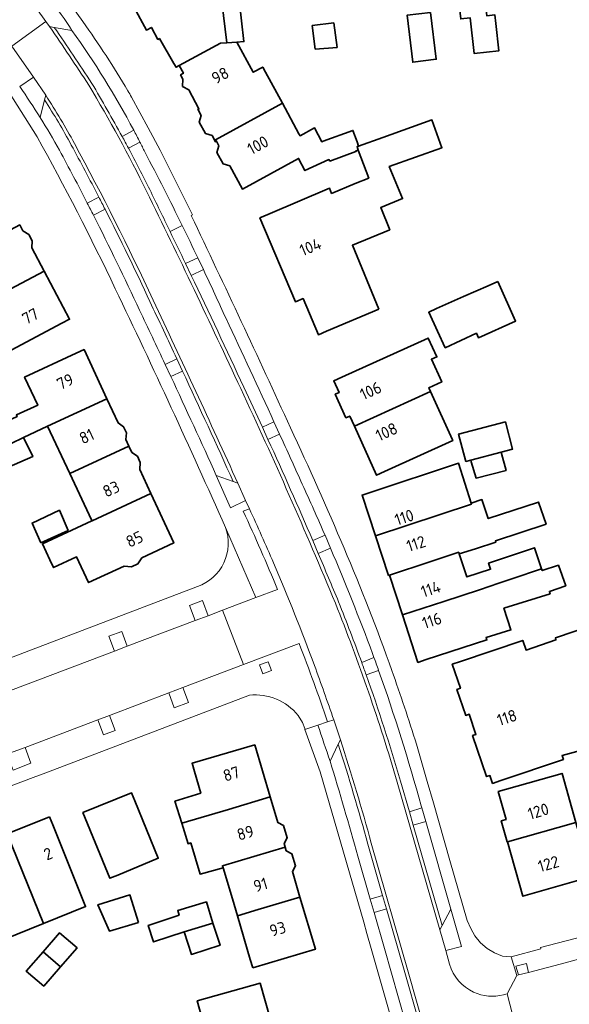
# Model space of a CAD drawing. Extents: x 152761 to 155748, y 459947 to 462743.
# Tile 238 of 256: x 155050 to 155113, y 462105 to 462218. Entities that reach past the tile are written whole.
import ezdxf
from ezdxf.enums import TextEntityAlignment as Align

# ---------------------------------------------------------------- set-up
doc = ezdxf.new("R2010")
doc.units = 0
doc.header["$LTSCALE"] = 0.75
for name, color, linetype, lineweight in [('B-RO-GR-GROENVOORZIENING-GV', 251, 'CONTINUOUS', 18), ('B-RO-OG-BEBOUWING-GV', 6, 'CONTINUOUS', 35), ('B-RO-OG-BEBOUWING-T18', 1, 'CONTINUOUS', 18), ('B-RO-VH-VERHARDING_BETONSTRAATSTEEN-GV', 251, 'CONTINUOUS', 18), ('B-RO-VH-VERHARDING_STRAATBAKSTEEN-GV', 251, 'CONTINUOUS', 18), ('B-RO-VH-VERHARDING_TEGEL-GV', 251, 'CONTINUOUS', 18)]:
    doc.layers.add(name, color=color, linetype=linetype, lineweight=lineweight)
doc.styles.add('NLCS-ISO-M200-T18', font='NLCS-ISO.ttf', dxfattribs={"height": 0.36})

msp = doc.modelspace()

# ---------------------------------------------------------------- linework, layer by layer
at = {"layer": 'B-RO-GR-GROENVOORZIENING-GV', "flags": 128}
for points in [[(155053.653, 462220.215), (155052.091, 462219.152), (155053.151, 462217.658), (155053.573, 462217.063), (155054.127, 462216.968)], [(155054.127, 462216.968), (155056.155, 462216.617)], [(155053.01, 462208.647), (155053.139, 462209.181), (155051.733, 462211.258), (155050.18, 462210.198)], [(155052.522, 462206.619), (155053.01, 462208.647)], [(155063.237, 462205.185), (155061.905, 462204.467)], [(155062.627, 462203.128), (155063.947, 462203.823)], [(155059.232, 462197.509), (155057.914, 462196.801)], [(155058.621, 462195.414), (155059.948, 462196.112)], [(155090.812, 462144.692), (155089.412, 462144.105)], [(155089.923, 462142.684), (155091.351, 462143.19)], [(155086.192, 462137.532), (155085.489, 462137.297), (155084.379, 462136.925)], [(155085.783, 462132.78), (155086.722, 462134.723), (155086.975, 462135.246), (155086.192, 462137.532)]]:
    msp.add_lwpolyline(points, dxfattribs=at)
at = {"layer": 'B-RO-GR-GROENVOORZIENING-GV'}
for points in [[(155056.155, 462216.617, 0.0150668), (155053.653, 462220.215)], [(155050.18, 462210.198, -0.0011666), (155052.522, 462206.619)], [(155063.947, 462203.823, 0.0029112), (155063.237, 462205.185)], [(155061.905, 462204.467, -0.0026264), (155062.627, 462203.128)], [(155057.914, 462196.801, -0.000864), (155058.621, 462195.414)], [(155059.948, 462196.112, 0.0014244), (155059.232, 462197.509)], [(155089.412, 462144.105, -0.0020935), (155089.923, 462142.684)], [(155091.351, 462143.19, 0.0021928), (155090.812, 462144.692)], [(155084.379, 462136.925, 0.0058539), (155085.783, 462132.78)]]:
    msp.add_lwpolyline(points, format="xyb", dxfattribs=at)
at = {"layer": 'B-RO-GR-GROENVOORZIENING-GV', "flags": 128}
for points in [[(155069.837, 462188.524), (155071.239, 462189.179), (155070.594, 462190.539), (155069.193, 462189.867)], [(155066.845, 462178.309), (155067.496, 462176.919), (155068.839, 462177.541), (155068.186, 462178.941)], [(155078.65, 462169.704), (155079.978, 462170.316), (155079.339, 462171.714), (155078.016, 462171.09)], [(155074.665, 462164.866), (155072.721, 462165.571), (155074.339, 462161.857), (155076.08, 462162.686), (155075.19, 462164.675)], [(155085.828, 462157.223), (155085.194, 462158.702), (155083.786, 462158.092), (155084.424, 462156.6)], [(155071.782, 462149.475), (155071.146, 462151.232), (155069.647, 462150.655), (155070.308, 462148.918)], [(155061.028, 462145.409), (155062.498, 462145.965), (155061.875, 462147.664), (155060.39, 462147.115)], [(155078.654, 462144.19), (155077.679, 462143.821), (155078.067, 462142.796), (155079.043, 462143.166)], [(155068.879, 462141.229), (155067.261, 462140.615), (155067.899, 462138.908), (155069.544, 462139.522)], [(155060.457, 462138.032), (155059.121, 462137.525), (155059.785, 462135.797), (155061.107, 462136.311)], [(155048.715, 462133.577), (155049.386, 462131.732), (155051.432, 462132.537), (155050.765, 462134.353), (155049.411, 462133.839)], [(155096.748, 462125.866), (155096.304, 462127.411), (155094.878, 462126.957), (155095.311, 462125.456)], [(155091.811, 462117.386), (155090.394, 462116.945), (155090.828, 462115.436), (155092.26, 462115.827)], [(155099.048, 462111.042), (155100.873, 462111.533), (155099.646, 462115.789), (155098.63, 462113.939), (155098.357, 462113.441)], [(155107.395, 462108.257), (155108.541, 462108.535), (155108.304, 462109.582), (155107.106, 462109.271)]]:
    msp.add_lwpolyline(points, close=True, dxfattribs=at)
at = {"layer": 'B-RO-OG-BEBOUWING-GV', "flags": 128}
for points in [[(155097.507, 462218.847), (155100.627, 462219.227), (155100.776, 462217.953), (155101.849, 462218.077), (155102.326, 462213.969), (155105.151, 462214.297), (155104.788, 462217.425), (155104.673, 462218.419), (155103.749, 462218.311), (155103.35, 462221.748), (155103.539, 462221.77), (155102.611, 462229.761), (155099.889, 462229.445), (155099.299, 462229.931), (155097.458, 462229.717), (155096.995, 462229.11), (155096.325, 462229.032), (155096.44, 462228.038)], [(155073.94, 462215.204), (155075.083, 462215.284), (155075.882, 462215.34), (155075.349, 462220.126), (155082.151, 462220.914), (155081.511, 462226.436), (155081.396, 462227.43), (155080.527, 462227.329), (155079.861, 462227.826), (155078.769, 462227.702), (155078.255, 462227.066), (155076.92, 462226.911), (155076.913, 462226.97), (155071.299, 462226.308), (155071.956, 462220.897), (155073.21, 462221.01), (155073.349, 462219.9)], [(155097.3, 462218.696), (155094.605, 462218.364), (155095.269, 462212.978), (155097.964, 462213.31)], [(155086.219, 462217.494), (155083.734, 462217.178), (155084.082, 462214.487), (155086.578, 462214.674)], [(155075.083, 462215.284), (155073.94, 462215.204), (155073.206, 462215.153), (155068.468, 462212.61), (155068.953, 462211.707), (155068.614, 462211.524), (155068.882, 462211.027), (155068.838, 462210.202), (155069.547, 462209.792), (155070.714, 462207.626), (155070.617, 462207.573), (155070.995, 462206.874), (155070.763, 462206.111), (155071.484, 462204.791), (155072.237, 462204.577), (155072.626, 462203.859), (155072.723, 462203.911), (155072.627, 462204.087), (155080.305, 462208.269), (155078.375, 462211.829), (155078.057, 462212.416), (155076.96, 462211.822)], [(155089.052, 462203.356), (155088.874, 462203.841), (155088.394, 462205.146), (155084.972, 462203.927), (155084.824, 462203.847), (155083.997, 462205.44), (155082.329, 462204.535), (155082.208, 462204.758), (155080.305, 462208.269), (155072.627, 462204.087), (155072.723, 462203.911), (155073.007, 462203.39), (155072.773, 462202.622), (155073.494, 462201.301), (155074.263, 462201.083), (155075.709, 462198.429), (155082.162, 462201.944), (155082.888, 462200.552), (155085.652, 462201.81), (155085.758, 462201.643), (155088.735, 462202.73), (155088.697, 462202.777), (155089.016, 462202.895), (155088.87, 462203.291)], [(155091.373, 462184.643), (155088.34, 462191.985), (155092.634, 462193.758), (155091.584, 462196.3), (155094.089, 462197.334), (155092.576, 462200.997), (155098.612, 462203.171), (155097.467, 462206.351), (155091.816, 462204.34), (155089.052, 462203.356), (155088.87, 462203.291), (155089.016, 462202.895), (155090.205, 462199.677), (155088.674, 462199.045), (155085.953, 462197.921), (155085.71, 462198.51), (155078.639, 462195.51), (155077.719, 462195.12), (155081.798, 462185.493), (155082.679, 462185.866), (155084.429, 462181.715), (155085.351, 462182.103)], [(155052.959, 462189.005), (155051.551, 462191.663), (155051.583, 462192.495), (155051.204, 462193.206), (155050.508, 462193.634), (155050.151, 462194.308), (155043.49, 462190.78), (155045.111, 462187.702), (155038.822, 462184.37), (155040.008, 462182.146)], [(155049.194, 462179.949), (155054.995, 462183.021), (155055.879, 462183.489), (155052.959, 462189.005), (155040.008, 462182.146), (155041.187, 462179.934), (155041.278, 462179.764), (155047.53, 462183.108)], [(155105.042, 462187.817), (155103.915, 462187.331), (155101.09, 462186.114), (155097.993, 462184.705), (155097.101, 462184.299), (155098.101, 462182.11), (155098.988, 462180.21), (155102.562, 462181.879), (155102.804, 462181.361), (155107.07, 462183.269)], [(155087.115, 462176.823), (155086.204, 462176.41), (155086.808, 462175.08), (155086.371, 462174.882), (155087.597, 462172.182), (155088.033, 462172.38), (155088.56, 462171.219), (155097.294, 462175.182), (155097.13, 462175.544), (155097.095, 462175.622), (155098.592, 462176.302), (155097.416, 462178.895), (155098.031, 462179.174), (155097.051, 462181.333)], [(155056.635, 462179.592), (155050.717, 462176.845), (155052.229, 462173.623), (155049.772, 462172.501), (155049.859, 462172.31), (155045.27, 462170.211), (155046.327, 462167.71), (155047.78, 462168.375), (155047.708, 462168.53), (155050.607, 462169.925), (155053.363, 462171.205), (155060.166, 462174.362), (155057.542, 462180.013)], [(155060.166, 462174.362), (155053.363, 462171.205), (155055.912, 462165.773), (155062.692, 462168.919), (155062.343, 462169.671), (155062.414, 462170.441), (155062.085, 462171.155), (155061.448, 462171.598)], [(155092.025, 462166.003), (155099.862, 462169.56), (155099.817, 462169.659), (155097.294, 462175.182), (155088.56, 462171.219), (155091.114, 462165.59)], [(155101.913, 462167.318), (155105.414, 462168.236), (155106.695, 462168.571), (155105.891, 462171.713), (155100.516, 462170.307), (155101.372, 462167.176)], [(155050.607, 462169.925), (155047.708, 462168.53), (155047.78, 462168.375), (155048.694, 462166.42), (155051.649, 462167.728)], [(155055.912, 462165.773), (155058.403, 462160.467), (155058.45, 462160.366), (155058.462, 462160.341), (155065.218, 462163.477), (155063.924, 462166.264), (155063.996, 462167.044), (155063.667, 462167.758), (155063.023, 462168.206), (155062.692, 462168.919)], [(155105.458, 462168.068), (155105.414, 462168.236), (155101.913, 462167.318), (155101.97, 462167.129), (155102.534, 462165.264), (155105.967, 462166.128)], [(155090.985, 462158.644), (155101.988, 462162.284), (155101.959, 462162.376), (155100.516, 462166.969), (155090.392, 462163.62), (155089.442, 462163.306)], [(155053.623, 462155.891), (155054.045, 462154.984), (155056.686, 462156.213), (155058.054, 462153.272), (155062.146, 462155.175), (155062.992, 462155.092), (155063.713, 462155.438), (155064.174, 462156.119), (155067.841, 462157.825), (155065.218, 462163.477), (155058.462, 462160.341), (155058.45, 462160.366), (155052.779, 462157.704)], [(155102.451, 462157.162), (155104.796, 462157.914), (155104.759, 462158.051), (155110.56, 462159.989), (155109.71, 462162.517), (155103.927, 462160.609), (155103.204, 462162.803), (155101.959, 462162.376), (155101.988, 462162.284), (155090.985, 462158.644), (155092.492, 462154.086), (155092.597, 462154.121), (155097.239, 462155.657), (155100.55, 462156.752), (155100.608, 462156.571)], [(155055.703, 462159.246), (155054.705, 462161.581), (155051.577, 462160.099), (155052.58, 462157.852)], [(155097.239, 462155.657), (155092.597, 462154.121), (155094.088, 462149.558), (155098.84, 462151.111), (155102.942, 462152.452), (155102.943, 462152.45), (155105.144, 462153.191), (155106.635, 462153.693), (155110.058, 462154.846), (155109.232, 462157.267), (155103.963, 462155.504), (155104.189, 462154.799), (155101.457, 462153.923), (155100.608, 462156.571), (155100.55, 462156.752)], [(155098.84, 462151.111), (155094.088, 462149.558), (155095.865, 462144.119), (155096.816, 462144.429), (155103.772, 462146.703), (155103.689, 462146.962), (155106.539, 462147.845), (155105.73, 462150.319), (155111.031, 462151.992), (155110.94, 462152.259), (155112.821, 462152.904), (155111.983, 462155.255), (155110.126, 462154.646), (155110.058, 462154.846), (155106.635, 462153.693), (155105.144, 462153.191), (155102.943, 462152.45), (155102.942, 462152.452)], [(155068.752, 462125.661), (155074.114, 462127.253), (155078.907, 462128.677), (155077.133, 462134.648), (155069.936, 462132.551), (155070.216, 462131.591), (155070.938, 462129.111), (155070.931, 462129.109), (155067.971, 462128.19)], [(155114, 462125.753), (155112.401, 462131.38), (155106.035, 462129.57), (155105.073, 462129.297), (155105.98, 462126.106), (155105.417, 462125.946), (155106.103, 462123.534), (155106.138, 462123.544)], [(155063.357, 462128.227), (155062.979, 462129.153), (155057.403, 462126.874), (155060.484, 462119.339), (155061.409, 462119.717), (155066.046, 462121.649)], [(155074.114, 462127.253), (155068.752, 462125.661), (155069.478, 462123.314), (155069.792, 462123.397), (155070.862, 462119.832), (155073.494, 462120.536), (155073.419, 462120.788), (155080.615, 462122.925), (155080.489, 462123.348), (155080.852, 462123.995), (155080.438, 462125.384), (155079.783, 462125.726), (155078.907, 462128.677)], [(155053.574, 462126.393), (155048.728, 462124.442), (155052.877, 462114.14), (155057.724, 462116.089), (155053.948, 462125.466)], [(155116.393, 462122.568), (155115.015, 462122.182), (155114, 462125.753), (155106.138, 462123.544), (155107.896, 462117.288), (155118.09, 462120.213), (155117.356, 462122.837)], [(155048.238, 462112.275), (155052.877, 462114.14), (155048.728, 462124.442), (155044.09, 462122.574)], [(155080.615, 462122.925), (155073.419, 462120.788), (155073.494, 462120.536), (155074.558, 462116.977), (155075.134, 462115.038), (155077.53, 462115.75), (155082.323, 462117.173), (155081.45, 462120.113), (155081.815, 462120.765), (155081.401, 462122.154), (155080.741, 462122.499)], [(155063.783, 462114.273), (155062.802, 462117.427), (155059.138, 462116.306), (155060.453, 462113.292)], [(155069.047, 462113.203), (155072.318, 462114.202), (155071.588, 462116.635), (155068.291, 462115.663), (155068.453, 462115.122), (155064.912, 462113.934), (155065.506, 462112.042)], [(155076.907, 462109.067), (155084.097, 462111.202), (155082.323, 462117.173), (155077.53, 462115.75), (155075.134, 462115.038), (155076.623, 462110.025)], [(155072.318, 462114.202), (155069.047, 462113.203), (155069.858, 462110.608), (155073.155, 462111.662)], [(155054.842, 462109.191), (155056.736, 462111.36), (155054.72, 462113.072), (155052.83, 462110.898)], [(155052.83, 462110.898), (155050.899, 462108.677), (155052.915, 462106.984), (155054.842, 462109.191)], [(155070.8, 462104.315), (155072.227, 462099.214), (155079.461, 462101.237), (155077.769, 462107.298), (155070.531, 462105.278)]]:
    msp.add_lwpolyline(points, close=True, dxfattribs=at)
for points in [[(155063.299, 462219.255), (155064.694, 462216.667), (155065.263, 462216.976), (155066.009, 462215.599), (155066.185, 462215.694), (155067.86, 462212.827), (155068.11, 462212.4), (155068.468, 462212.61), (155073.206, 462215.153), (155073.94, 462215.204), (155073.349, 462219.9)], [(155120.211, 462149.837), (155111.643, 462146.919), (155111.697, 462146.703), (155108.262, 462145.528), (155107.884, 462146.633), (155100.746, 462144.22), (155099.798, 462143.899), (155100.732, 462141.139), (155100.336, 462141.005), (155101.35, 462138.025), (155101.74, 462138.157), (155102.523, 462135.841), (155102.138, 462135.71), (155103.74, 462131.005), (155104.116, 462131.133), (155104.421, 462130.228), (155105.369, 462130.548), (155112.553, 462132.978), (155112.549, 462132.988), (155112.402, 462133.419), (155114.938, 462134.135)]]:
    msp.add_lwpolyline(points, dxfattribs=at)
at = {"layer": 'B-RO-VH-VERHARDING_BETONSTRAATSTEEN-GV', "flags": 128}
for points in [[(155054.127, 462216.968), (155053.573, 462217.063)], [(155056.155, 462216.617), (155054.127, 462216.968)], [(155053.139, 462209.181), (155053.01, 462208.647)], [(155053.01, 462208.647), (155052.522, 462206.619)], [(155061.905, 462204.467), (155063.237, 462205.185)], [(155063.947, 462203.823), (155062.627, 462203.128)], [(155057.914, 462196.801), (155059.232, 462197.509)], [(155059.948, 462196.112), (155058.621, 462195.414)], [(155068.799, 462194.246), (155067.409, 462193.57)], [(155067.409, 462193.57), (155068.799, 462194.246)], [(155069.193, 462189.867), (155070.594, 462190.539)], [(155069.837, 462188.524), (155069.193, 462189.867)], [(155071.239, 462189.179), (155069.837, 462188.524)], [(155066.845, 462178.309), (155068.186, 462178.941)], [(155068.186, 462178.941), (155068.839, 462177.541)], [(155068.839, 462177.541), (155067.496, 462176.919)], [(155078.016, 462171.09), (155079.339, 462171.714)], [(155078.65, 462169.704), (155078.016, 462171.09)], [(155079.978, 462170.316), (155078.65, 462169.704)], [(155072.721, 462165.571), (155074.665, 462164.866)], [(155074.665, 462164.866), (155075.19, 462164.675)], [(155083.786, 462158.092), (155085.194, 462158.702)], [(155084.424, 462156.6), (155083.786, 462158.092)], [(155085.828, 462157.223), (155084.424, 462156.6)], [(155089.412, 462144.105), (155090.812, 462144.692), (155090.646, 462145.147)], [(155091.351, 462143.19), (155089.923, 462142.684)], [(155086.722, 462134.723), (155085.783, 462132.78)], [(155086.975, 462135.246), (155086.722, 462134.723)], [(155093.475, 462130.38), (155098.357, 462113.441), (155098.63, 462113.939), (155095.311, 462125.456), (155094.878, 462126.957), (155093.86, 462130.491)], [(155093.86, 462130.491), (155094.878, 462126.957), (155096.304, 462127.411), (155096.232, 462127.662)], [(155097.918, 462095.988), (155103.072, 462077.807), (155103.51, 462076.264), (155108.67, 462058.06), (155109.112, 462056.504), (155114.24, 462038.415), (155114.676, 462036.878), (155119.841, 462018.657), (155120.278, 462017.116), (155122.476, 462009.364), (155122.955, 462009.138), (155104.373, 462074.686), (155094.751, 462108.626), (155090.507, 462123.357)], [(155090.122, 462123.249), (155091.811, 462117.386), (155092.26, 462115.827), (155094.366, 462108.516), (155097.481, 462097.53), (155097.918, 462095.988)], [(155090.394, 462116.945), (155091.811, 462117.386), (155090.122, 462123.249)], [(155088.977, 462121.876), (155090.394, 462116.945)]]:
    msp.add_lwpolyline(points, dxfattribs=at)
at = {"layer": 'B-RO-VH-VERHARDING_BETONSTRAATSTEEN-GV'}
for points in [[(155053.573, 462217.063, -0.0089058), (155058.087, 462210.341)], [(155054.127, 462216.968, -0.0084027), (155058.427, 462210.552)], [(155058.427, 462210.552, 0.0084027), (155054.127, 462216.968)], [(155063.237, 462205.185, 0.0332633), (155056.155, 462216.617)], [(155058.087, 462210.341, -0.0201604), (155064.72, 462198.181)], [(155058.427, 462210.552, -0.010158), (155061.905, 462204.467)], [(155061.905, 462204.467, 0.010158), (155058.427, 462210.552)], [(155056.428, 462203.66, 0.0219894), (155053.139, 462209.181)], [(155056.076, 462203.47, 0.0207801), (155053.01, 462208.647)], [(155053.01, 462208.647, -0.0207801), (155056.076, 462203.47)], [(155052.522, 462206.619, -0.0095895), (155054.724, 462202.872)], [(155065.459, 462185.687, 0.0160749), (155056.428, 462203.66)], [(155062.627, 462203.128, 0.0026264), (155061.905, 462204.467)], [(155064.517, 462202.692, 0.0017655), (155063.947, 462203.823)], [(155054.724, 462202.872, -0.0048897), (155057.914, 462196.801)], [(155059.232, 462197.509, 0.0053722), (155056.076, 462203.47)], [(155056.076, 462203.47, -0.0053722), (155059.232, 462197.509)], [(155062.627, 462203.128, -0.0078357), (155065.079, 462198.358)], [(155065.079, 462198.358, 0.0078357), (155062.627, 462203.128)], [(155068.799, 462194.246, 0.0063278), (155064.517, 462202.692)], [(155064.72, 462198.181, -0.0053124), (155075.515, 462175.525)], [(155065.079, 462198.358, -0.0011775), (155067.409, 462193.57)], [(155067.409, 462193.57, 0.0011775), (155065.079, 462198.358)], [(155059.232, 462197.509, -0.0014244), (155059.948, 462196.112)], [(155065.097, 462185.517, 0.009377), (155059.948, 462196.112)], [(155059.948, 462196.112, -0.009377), (155065.097, 462185.517)], [(155058.621, 462195.414, -0.0087721), (155063.898, 462184.545)], [(155067.409, 462193.57, -0.0009823), (155069.193, 462189.867)], [(155069.193, 462189.867, 0.0009823), (155067.409, 462193.57)], [(155070.594, 462190.539, 0.0029328), (155068.799, 462194.246)], [(155073.837, 462183.557, 0.0043305), (155071.239, 462189.179)], [(155069.837, 462188.524, -0.0030288), (155075.878, 462175.694)], [(155075.878, 462175.694, 0.0030288), (155069.837, 462188.524)], [(155068.186, 462178.941, 0.0013553), (155065.097, 462185.517)], [(155065.097, 462185.517, -0.0013553), (155068.186, 462178.941)], [(155075.19, 462164.675, 0.0039422), (155065.459, 462185.687)], [(155063.898, 462184.545, -0.0016897), (155066.845, 462178.309)], [(155079.339, 462171.714, 0.0027063), (155073.837, 462183.557)], [(155067.496, 462176.919, -0.0027226), (155072.721, 462165.571)], [(155068.839, 462177.541, -0.0024031), (155074.665, 462164.866)], [(155074.665, 462164.866, 0.0024031), (155068.839, 462177.541)], [(155075.515, 462175.525, -0.0118728), (155086.383, 462150.895)], [(155075.878, 462175.694, -0.0022846), (155078.016, 462171.09)], [(155078.016, 462171.09, 0.0022846), (155075.878, 462175.694)], [(155078.65, 462169.704, -0.0057095), (155083.786, 462158.092)], [(155083.786, 462158.092, 0.0057095), (155078.65, 462169.704)], [(155082.589, 462164.553, 0.0014914), (155079.978, 462170.316)], [(155085.194, 462158.702, 0.0056596), (155082.589, 462164.553)], [(155090.646, 462145.147, 0.0112546), (155085.828, 462157.223)], [(155084.424, 462156.6, -0.0026821), (155086.753, 462151.046)], [(155086.753, 462151.046, 0.0026821), (155084.424, 462156.6)], [(155086.383, 462150.895, -0.0250445), (155093.475, 462130.38)], [(155086.753, 462151.046, -0.0085194), (155089.412, 462144.105)], [(155089.412, 462144.105, 0.0085194), (155086.753, 462151.046)], [(155089.923, 462142.684, 0.0020935), (155089.412, 462144.105)], [(155089.923, 462142.684, -0.0147094), (155093.86, 462130.491)], [(155093.86, 462130.491, 0.0147094), (155089.923, 462142.684)], [(155096.232, 462127.662, 0.0181271), (155091.351, 462143.19)], [(155086.722, 462134.723, -0.0101009), (155090.122, 462123.249)], [(155090.122, 462123.249, 0.0101009), (155086.722, 462134.723)], [(155090.507, 462123.357, 0.0104335), (155086.975, 462135.246)], [(155085.783, 462132.78, -0.0044006), (155088.977, 462121.876)]]:
    msp.add_lwpolyline(points, format="xyb", dxfattribs=at)
at = {"layer": 'B-RO-VH-VERHARDING_BETONSTRAATSTEEN-GV', "flags": 128}
for points in [[(155095.311, 462125.456), (155098.63, 462113.939), (155099.646, 462115.789), (155096.748, 462125.866)], [(155090.828, 462115.436), (155092.018, 462111.296), (155096.036, 462097.144), (155097.481, 462097.53), (155094.366, 462108.516), (155092.26, 462115.827)]]:
    msp.add_lwpolyline(points, close=True, dxfattribs=at)
at = {"layer": 'B-RO-VH-VERHARDING_STRAATBAKSTEEN-GV', "flags": 128}
for points in [[(155047.784, 462216.694), (155049.265, 462214.806), (155053.151, 462217.658), (155052.091, 462219.152)], [(155053.573, 462217.063), (155053.151, 462217.658), (155049.265, 462214.806)], [(155049.265, 462214.806), (155051.733, 462211.258), (155053.139, 462209.181)], [(155075.19, 462164.675), (155076.08, 462162.686), (155076.513, 462161.753)], [(155048.715, 462133.577), (155049.411, 462133.839), (155050.765, 462134.353), (155059.121, 462137.525), (155060.457, 462138.032), (155067.261, 462140.615), (155068.879, 462141.229), (155075.845, 462143.873), (155073.428, 462150.098), (155071.782, 462149.475), (155070.308, 462148.918), (155062.498, 462145.965), (155061.028, 462145.409)], [(155061.028, 462145.409), (155043.401, 462138.744), (155041.483, 462138.019), (155040.483, 462137.64)], [(155086.192, 462137.532), (155086.975, 462135.246)], [(155099.496, 462109.487), (155099.048, 462111.042), (155098.357, 462113.441), (155093.475, 462130.38)], [(155090.507, 462123.357), (155094.751, 462108.626), (155104.373, 462074.686), (155108.983, 462075.999), (155103.659, 462094.794), (155103.192, 462096.387)], [(155120.389, 462111.697), (155112.178, 462109.507), (155108.541, 462108.535), (155107.395, 462108.257), (155107.204, 462108.203), (155106.083, 462106.078), (155106.997, 462102.697)], [(155106.613, 462102.584), (155106.997, 462102.697), (155106.083, 462106.078), (155105.688, 462105.976)]]:
    msp.add_lwpolyline(points, dxfattribs=at)
at = {"layer": 'B-RO-VH-VERHARDING_STRAATBAKSTEEN-GV'}
for points in [[(155058.087, 462210.341, 0.0089058), (155053.573, 462217.063)], [(155064.72, 462198.181, 0.0201604), (155058.087, 462210.341)], [(155053.139, 462209.181, -0.0219894), (155056.428, 462203.66)], [(155056.428, 462203.66, -0.0160749), (155065.459, 462185.687)], [(155075.515, 462175.525, 0.0053124), (155064.72, 462198.181)], [(155065.459, 462185.687, -0.0039422), (155075.19, 462164.675)], [(155086.383, 462150.895, 0.0118728), (155075.515, 462175.525)], [(155076.513, 462161.753, -0.0067139), (155079.283, 462155.537)], [(155079.283, 462155.537, -0.0129337), (155083.987, 462143.749)], [(155093.475, 462130.38, 0.0250445), (155086.383, 462150.895)], [(155083.987, 462143.749, -0.0066181), (155086.192, 462137.532)], [(155086.975, 462135.246, -0.0104335), (155090.507, 462123.357)], [(155102.245, 462106.278, -0.2175477), (155099.496, 462109.487)], [(155105.688, 462105.976, -0.1754289), (155102.245, 462106.278)]]:
    msp.add_lwpolyline(points, format="xyb", dxfattribs=at)
at = {"layer": 'B-RO-VH-VERHARDING_TEGEL-GV', "flags": 128}
for points in [[(155057.391, 462217.637), (155054.852, 462221.235), (155054.801, 462221.55), (155054.894, 462223.239), (155054.438, 462223.783), (155053.148, 462222.855), (155052.047, 462224.385), (155053.337, 462225.313), (155052.448, 462226.547)], [(155050.18, 462210.198), (155051.733, 462211.258), (155049.265, 462214.806), (155046.594, 462212.687), (155048.956, 462209.511), (155052.145, 462204.434)], [(155069.84, 462195.398), (155069.969, 462195.456), (155067.396, 462200.654), (155066.278, 462202.886), (155064.907, 462205.449), (155062.995, 462208.973)], [(155070.594, 462190.539), (155071.239, 462189.179)], [(155067.496, 462176.919), (155066.845, 462178.309)], [(155079.339, 462171.714), (155079.978, 462170.316)], [(155075.818, 462161.451), (155076.513, 462161.753), (155076.08, 462162.686), (155074.339, 462161.857), (155072.721, 462165.571)], [(155076.513, 462161.753), (155075.818, 462161.451)], [(155043.401, 462138.744), (155061.028, 462145.409), (155060.39, 462147.115), (155061.875, 462147.664), (155062.498, 462145.965), (155070.308, 462148.918), (155069.647, 462150.655), (155071.146, 462151.232), (155071.782, 462149.475), (155073.428, 462150.098), (155077.264, 462151.548), (155073.758, 462159.6)], [(155073.758, 462159.6), (155077.264, 462151.548), (155079.747, 462152.487)], [(155085.194, 462158.702), (155085.828, 462157.223)], [(155070.555, 462152.83), (155047.747, 462144.153), (155044.856, 462143.054), (155044.149, 462142.785), (155039.22, 462140.91)], [(155079.747, 462152.487), (155077.264, 462151.548), (155073.428, 462150.098), (155075.845, 462143.873), (155082.224, 462146.294)], [(155082.224, 462146.294), (155075.845, 462143.873), (155068.879, 462141.229), (155069.544, 462139.522), (155067.899, 462138.908), (155067.261, 462140.615), (155060.457, 462138.032), (155061.107, 462136.311), (155059.785, 462135.797), (155059.121, 462137.525), (155050.765, 462134.353), (155051.432, 462132.537), (155049.386, 462131.732), (155048.715, 462133.577)], [(155090.646, 462145.147), (155090.812, 462144.692)], [(155042.41, 462127.323), (155048.366, 462129.636), (155051.717, 462130.906), (155052.857, 462131.338), (155060.38, 462134.189), (155076.526, 462140.35)], [(155082.114, 462138.031), (155082.603, 462137.228), (155082.861, 462136.52), (155082.894, 462136.428), (155084.379, 462136.925), (155085.489, 462137.297)], [(155084.379, 462136.925), (155082.894, 462136.428), (155084.635, 462131.572), (155089.644, 462114.313), (155090.012, 462113.02), (155090.501, 462111.304)], [(155085.489, 462137.297), (155086.192, 462137.532)], [(155105.688, 462105.976), (155106.083, 462106.078), (155107.204, 462108.203), (155106.545, 462110.318), (155105.579, 462110.395), (155104.654, 462110.786), (155103.804, 462111.302), (155103.035, 462111.93), (155102.379, 462112.727), (155101.921, 462113.591), (155101.527, 462114.518), (155099.53, 462121.382), (155097.651, 462128.002), (155096.937, 462130.447), (155095.691, 462134.715)], [(155096.232, 462127.662), (155096.304, 462127.411), (155096.748, 462125.866), (155099.646, 462115.789), (155100.873, 462111.533), (155099.048, 462111.042), (155099.496, 462109.487)], [(155096.036, 462097.144), (155092.018, 462111.296), (155090.828, 462115.436), (155090.394, 462116.945), (155088.977, 462121.876)], [(155114.773, 462112.68), (155109.944, 462111.385), (155109.982, 462111.24), (155106.545, 462110.318), (155107.204, 462108.203), (155107.395, 462108.257), (155107.106, 462109.271), (155108.304, 462109.582), (155108.541, 462108.535), (155112.178, 462109.507), (155120.389, 462111.697)], [(155090.501, 462111.304), (155095.887, 462092.392)]]:
    msp.add_lwpolyline(points, dxfattribs=at)
at = {"layer": 'B-RO-VH-VERHARDING_TEGEL-GV'}
for points in [[(155053.653, 462220.215, -0.0150668), (155056.155, 462216.617)], [(155062.569, 462209.703, 0.0233718), (155057.391, 462217.637)], [(155056.155, 462216.617, -0.0332633), (155063.237, 462205.185)], [(155052.522, 462206.619, 0.0011666), (155050.18, 462210.198)], [(155062.995, 462208.973, 0.0030203), (155062.569, 462209.703)], [(155054.724, 462202.872, 0.0095895), (155052.522, 462206.619)], [(155063.237, 462205.185, -0.0029112), (155063.947, 462203.823)], [(155052.145, 462204.434, -0.016423), (155061.124, 462186.973)], [(155063.947, 462203.823, -0.0017655), (155064.517, 462202.692)], [(155057.914, 462196.801, 0.0048897), (155054.724, 462202.872)], [(155064.517, 462202.692, -0.0063278), (155068.799, 462194.246)], [(155058.621, 462195.414, 0.000864), (155057.914, 462196.801)], [(155063.898, 462184.545, 0.0087721), (155058.621, 462195.414)], [(155081.23, 462171.037, 0.0037089), (155069.84, 462195.398)], [(155068.799, 462194.246, -0.0029328), (155070.594, 462190.539)], [(155071.239, 462189.179, -0.0043305), (155073.837, 462183.557)], [(155061.124, 462186.973, -0.0081176), (155073.758, 462159.6)], [(155066.845, 462178.309, 0.0016897), (155063.898, 462184.545)], [(155073.837, 462183.557, -0.0027063), (155079.339, 462171.714)], [(155072.721, 462165.571, 0.0027226), (155067.496, 462176.919)], [(155087.388, 462157.218, 0.0085502), (155081.23, 462171.037)], [(155079.978, 462170.316, -0.0014914), (155082.589, 462164.553)], [(155082.589, 462164.553, -0.0056596), (155085.194, 462158.702)], [(155079.283, 462155.537, 0.0067139), (155076.513, 462161.753)], [(155075.818, 462161.451, -0.0097), (155079.747, 462152.487)], [(155079.747, 462152.487, 0.0097), (155075.818, 462161.451)], [(155073.758, 462159.6, -0.4238173), (155070.555, 462152.83)], [(155085.828, 462157.223, -0.0112546), (155090.646, 462145.147)], [(155092.86, 462143.194, 0.0155749), (155087.388, 462157.218)], [(155083.987, 462143.749, 0.0129337), (155079.283, 462155.537)], [(155082.224, 462146.294, -0.0094531), (155085.489, 462137.297)], [(155085.489, 462137.297, 0.0094531), (155082.224, 462146.294)], [(155086.192, 462137.532, 0.0066181), (155083.987, 462143.749)], [(155090.812, 462144.692, -0.0021928), (155091.351, 462143.19)], [(155091.351, 462143.19, -0.0181271), (155096.232, 462127.662)], [(155095.691, 462134.715, 0.0092102), (155092.86, 462143.194)], [(155076.526, 462140.35, -0.2513639), (155082.114, 462138.031)], [(155085.783, 462132.78, -0.0058539), (155084.379, 462136.925)], [(155088.977, 462121.876, 0.0044006), (155085.783, 462132.78)], [(155099.496, 462109.487, 0.2175477), (155102.245, 462106.278)], [(155102.245, 462106.278, 0.1754289), (155105.688, 462105.976)]]:
    msp.add_lwpolyline(points, format="xyb", dxfattribs=at)
at = {"layer": 'B-RO-VH-VERHARDING_TEGEL-GV', "flags": 128}
msp.add_lwpolyline([(155078.654, 462144.19), (155079.043, 462143.166), (155078.067, 462142.796), (155077.679, 462143.821)], close=True, dxfattribs=at)

# ---------------------------------------------------------------- texts
at = {"layer": 'B-RO-OG-BEBOUWING-T18', "style": 'NLCS-ISO-M200-T18'}
for s, rotation, p in [('98', 28.4, (155073.165, 462211.467)), ('100', 28.4, (155077.49, 462203.463)), ('104', 22.5, (155083.521, 462191.785)), ('77', 27.9, (155051.376, 462183.827)), ('79', 25.2, (155055.376, 462176.332)), ('106', 24.7, (155090.44, 462175.282)), ('81', 25, (155057.838, 462170.058)), ('108', 24.8, (155092.262, 462170.572)), ('83', 25, (155060.65, 462164.01)), ('110', 18.1, (155094.29, 462160.753)), ('85', 25, (155063.326, 462158.254)), ('112', 18.1, (155095.638, 462157.729)), ('114', 18.1, (155097.332, 462152.527)), ('116', 18.4, (155097.462, 462148.91)), ('118', 17.9, (155106.077, 462137.782)), ('87', 16.6, (155074.442, 462131.328)), ('120', 16.2, (155109.674, 462127.032)), ('89', 16.3, (155076.05, 462124.561)), ('2', 22, (155053.413, 462122.154)), ('122', 16.2, (155110.841, 462120.995)), ('91', 16.3, (155077.79, 462118.599)), ('93', 16.6, (155079.765, 462113.527))]:
    msp.add_text(s, height=1.35, rotation=rotation, dxfattribs=at).set_placement(p, align=Align.MIDDLE)

doc.saveas('drawing.dxf')
